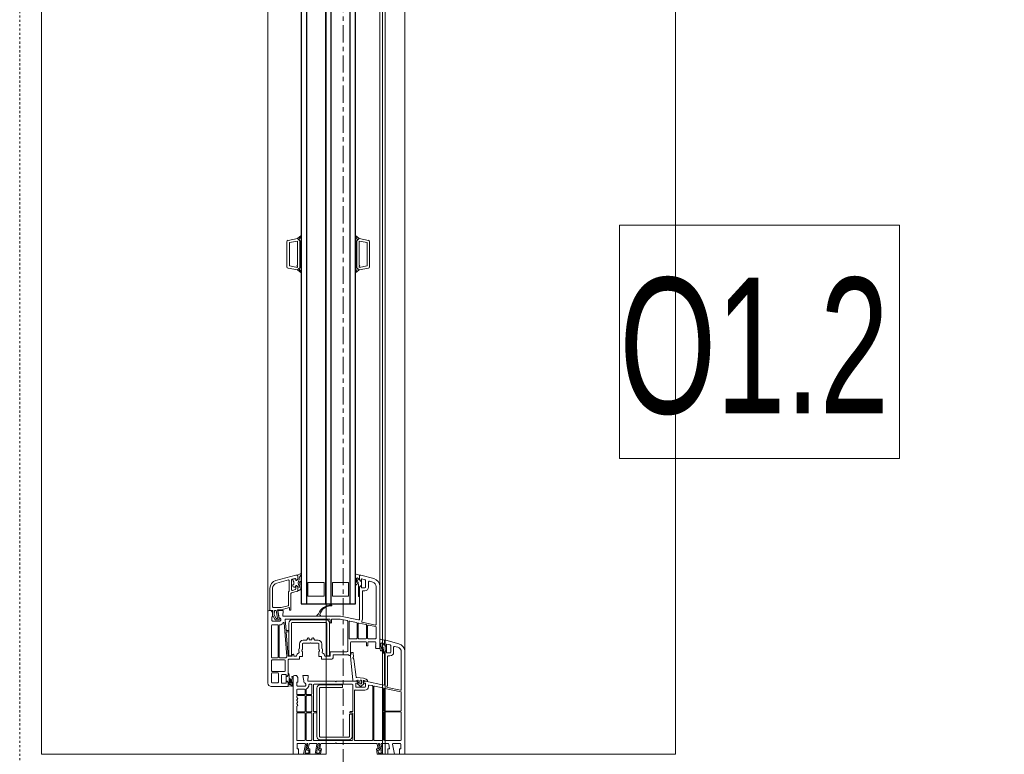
# Model space of a CAD drawing. Header units: centimetres. Extents: x 376 to 6517, y 1901 to 66534.
# Tile 73 of 105: x 2897 to 2970, y 65662 to 65716. Entities that reach past the tile are written whole.
import ezdxf

# ---------------------------------------------------------------- set-up
doc = ezdxf.new("R2010")
doc.units = ezdxf.units.CM
doc.linetypes.add('__FK_przerywana', pattern=[0.32004, 0.16002, -0.16002])
doc.linetypes.add('Linia siatki', pattern=[2.2225, 1.27, -0.3175, 0.3175, -0.3175])
for name, color, linetype, lineweight in [('A-DETL-GENF', 7, 'Continuous', 5), ('A-DETL-MBND', 7, 'Continuous', 5), ('A-GENM', 7, 'Continuous', 5), ('A-GLAZ', 7, 'Continuous', 5), ('A-GLAZ-IDEN', 7, 'Continuous', 5), ('S-GRID', 7, 'Continuous', 5)]:
    doc.layers.add(name, color=color, linetype=linetype, lineweight=lineweight)
doc.styles.add('Arial Narrow_1', font='ARIALN.TTF', dxfattribs={"width": 0.8, "height": 10})

# ---------------------------------------------------------------- blocks, each defined once
blk = doc.blocks.new('Windows_S9000-Double-Vent-Window-with-Sashbars - O3 Windows_S9000-Double-Vent-Window-with-Sashbars 2-9090604-__-00_00 Przyziemie PB')
at = {"layer": 'A-DETL-GENF'}
for p, q in [((60.855, 2.955), (60.6, 2.003)), ((69, 3.4), (61.435, 3.4)), ((64.23, 3.13), (61.435, 3.13)), ((64.074, 2.104), (64.279, 3.07)), ((64.386, 3.09), (64.139, 1.93)), ((65.76, 3.13), (64.435, 3.13)), ((65.81, 1.92), (65.81, 3.08)), ((65.88, 3.08), (65.88, 1.92)), ((67.93, 3.13), (65.93, 3.13)), ((67.98, 1.92), (67.98, 3.08)), ((68.2, 2.539), (68.2, 3.05)), ((68.25, 3.1), (68.6, 3.1)), ((68.6, 3.1), (68.6, 3)), ((68.6, 3), (69, 3)), ((69, 3), (69, 3.4)), ((60.878, 2.075), (60.942, 2.313)), ((60.99, 2.35), (61.48, 2.35)), ((61.116, 2.885), (61.048, 2.633)), ((61.097, 2.57), (61.48, 2.57)), ((61.53, 2.3), (61.53, 2.07)), ((61.75, 2.3), (61.75, 2.17)), ((68.241, 2.212), (68.6, 2.275)), ((69, 2.62), (68.259, 2.489)), ((68.6, 2.275), (68.6, 2.15)), ((69, 2.15), (69, 2.62)), ((61.2, 1.55), (56.635, 1.55)), ((60.524, 1.611), (60.589, 1.9)), ((60.948, 1.55), (60.573, 1.55)), ((60.589, 1.9), (60.93, 1.9)), ((60.6, 2.003), (60.6, 1.95)), ((60.65, 1.9), (60.93, 1.9)), ((60.799, 1.702), (60.786, 1.72)), ((60.948, 1.63), (60.841, 1.63)), ((61.03, 2.05), (60.897, 2.05)), ((60.93, 1.9), (61.03, 2)), ((60.93, 1.9), (61.002, 1.951)), ((61.03, 2), (61.03, 2.05)), ((61.031, 1.96), (61.031, 2.049)), ((61.031, 2.049), (61.381, 2.049)), ((61.206, 1.8), (61.121, 1.8)), ((61.2, 1.27), (61.2, 1.55)), ((61.258, 1.83), (61.206, 1.8)), ((61.526, 1.83), (61.258, 1.83)), ((61.51, 2.05), (61.38, 2.05)), ((61.38, 2.05), (61.38, 2)), ((61.38, 2), (61.48, 1.9)), ((61.381, 2.049), (61.381, 1.96)), ((61.409, 1.951), (61.481, 1.9)), ((61.48, 1.9), (63.846, 1.9)), ((61.481, 1.9), (61.586, 1.9)), ((61.8, 2.12), (63.844, 2.12)), ((63.895, 1.84), (63.611, 0.504)), ((64.103, 1.76), (63.976, 1.16)), ((67.93, 1.8), (64.152, 1.8)), ((64.188, 1.87), (65.76, 1.87)), ((65.93, 1.87), (67.93, 1.87)), ((67.98, 1.15), (67.98, 1.75)), ((68.2, 1.689), (68.2, 2.163)), ((68.2, 1.538), (68.91, 1.663)), ((68.2, 1.446), (68.2, 1.538)), ((68.69, 1.533), (68.2, 1.446)), ((69, 1.77), (68.259, 1.639)), ((68.6, 2.15), (69, 2.15)), ((68.69, 1.407), (68.69, 1.533)), ((68.91, 1.663), (68.91, 1.446)), ((69, 1.412), (69, 1.77)), ((31.222, 0.8), (33.078, 0.8)), ((56.055, 1.105), (55.8, 0.154)), ((56.316, 1.035), (56.248, 0.783)), ((59.43, 1.28), (56.635, 1.28)), ((59.274, 0.255), (59.479, 1.22)), ((59.586, 1.24), (59.473, 0.71)), ((60.43, 1.28), (59.634, 1.28)), ((60.48, 0.7), (60.48, 1.23)), ((60.7, 0.715), (60.7, 1.2)), ((60.75, 1.25), (60.9, 1.25)), ((60.9, 1.25), (60.92, 1.23)), ((60.92, 1.23), (60.94, 1.25)), ((60.94, 1.25), (60.96, 1.23)), ((60.96, 1.23), (60.98, 1.25)), ((60.98, 1.25), (61, 1.23)), ((61, 1.23), (61.02, 1.25)), ((61.02, 1.25), (61.04, 1.23)), ((61.04, 1.23), (61.06, 1.25)), ((61.06, 1.25), (61.08, 1.23)), ((61.08, 1.23), (61.1, 1.25)), ((61.1, 1.25), (61.12, 1.23)), ((61.12, 1.23), (61.14, 1.25)), ((61.14, 1.25), (61.16, 1.23)), ((61.16, 1.23), (61.2, 1.27)), ((63.939, 0.99), (63.893, 0.77)), ((67.93, 1.03), (63.988, 1.03)), ((64.024, 1.1), (67.93, 1.1)), ((67.98, -0.27), (67.98, 0.98)), ((68.2, -1.65), (68.2, 1.313)), ((68.241, 1.362), (68.6, 1.425)), ((68.6, 1.425), (68.6, 1.3)), ((68.6, 1.3), (68.959, 1.363)), ((68.91, 1.446), (68.69, 1.407)), ((30.769, -0.243), (31, 0.016)), ((31, 0.016), (31.124, 0.717)), ((31, 0.016), (31.092, -0.086)), ((31.151, -0.15), (31, 0.016)), ((31.185, 0.03), (31.289, 0.62)), ((32.95, 0.03), (31.185, 0.03)), ((31.289, 0.62), (33.011, 0.62)), ((33, 0.08), (32.95, 0.03)), ((33.05, 0.03), (33, 0.08)), ((33.011, 0.62), (33.115, 0.03)), ((33.115, 0.03), (33.05, 0.03)), ((33.15, -0.15), (33.3, 0.016)), ((33.3, 0.016), (33.176, 0.717)), ((33.208, -0.086), (33.3, 0.016)), ((33.3, 0.016), (33.531, -0.243)), ((55.735, -0.189), (55.789, 0.05)), ((55.789, 0.05), (56.13, 0.05)), ((55.8, 0.154), (55.8, 0.1)), ((55.85, 0.05), (56.13, 0.05)), ((56.078, 0.225), (56.142, 0.463)), ((56.23, 0.2), (56.097, 0.2)), ((56.13, 0.05), (56.23, 0.15)), ((56.13, 0.05), (56.202, 0.101)), ((56.19, 0.5), (56.68, 0.5)), ((56.23, 0.15), (56.23, 0.2)), ((56.23, 0.11), (56.23, 0.199)), ((56.23, 0.199), (56.58, 0.199)), ((56.296, 0.72), (56.68, 0.72)), ((56.71, 0.2), (56.58, 0.2)), ((56.58, 0.2), (56.58, 0.15)), ((56.58, 0.199), (56.58, 0.11)), ((56.58, 0.15), (56.68, 0.05)), ((56.681, 0.05), (56.609, 0.101)), ((56.68, 0.05), (59.046, 0.05)), ((57.385, 0.05), (56.681, 0.05)), ((56.73, 0.45), (56.73, 0.22)), ((56.95, 0.45), (56.95, 0.32)), ((57, 0.27), (59.045, 0.27)), ((59.437, 0.54), (59.324, 0.01)), ((60.43, 0.58), (59.486, 0.58)), ((59.522, 0.65), (60.43, 0.65)), ((60.48, 0), (60.48, 0.53)), ((60.7, -0.55), (60.7, 0.515)), ((61, 0.665), (60.75, 0.665)), ((60.75, 0.565), (61, 0.565)), ((61, 0.565), (61, 0.665)), ((63.35, -0.155), (63.389, 0.347)), ((63.389, 0.347), (63.47, 0.552)), ((63.481, 0.569), (63.545, 0.633)), ((63.61, 0.497), (63.564, 0.384)), ((63.581, 0.647), (63.61, 0.647)), ((63.738, 0.21), (63.598, 0.21)), ((63.598, 0.07), (63.738, 0.07)), ((63.61, 0.647), (63.61, 0.497)), ((63.611, 0.504), (63.61, 0.436)), ((63.61, 0.315), (63.74, 0.312)), ((63.625, 0.4), (63.704, 0.321)), ((63.704, 0.321), (63.74, 0.315)), ((63.76, 0.335), (63.76, 0.47)), ((63.76, 0.332), (63.76, 0.348)), ((63.78, 0.49), (64.01, 0.49)), ((63.974, 0.103), (63.811, -0.09)), ((63.815, 0.365), (63.974, 0.177)), ((63.942, 0.71), (64.01, 0.71)), ((64.06, 0.44), (64.06, -0.16)), ((64.28, 0.44), (64.28, -0.16)), ((31.092, -0.086), (30.789, -0.268)), ((31.15, -0.15), (33.15, -0.15)), ((31.15, -0.25), (31.15, -0.15)), ((31.15, -0.15), (33.15, -0.15)), ((31.15, -0.201), (31.201, -0.15)), ((33.15, -0.25), (31.15, -0.25)), ((31.251, -0.25), (31.151, -0.15)), ((31.343, -0.15), (31.251, -0.25)), ((31.393, -0.25), (31.293, -0.15)), ((31.484, -0.15), (31.393, -0.25)), ((31.534, -0.25), (31.434, -0.15)), ((31.625, -0.15), (31.534, -0.25)), ((31.675, -0.25), (31.575, -0.15)), ((31.767, -0.15), (31.675, -0.25)), ((31.817, -0.25), (31.717, -0.15)), ((31.908, -0.15), (31.817, -0.25)), ((31.958, -0.25), (31.858, -0.15)), ((32.05, -0.15), (31.958, -0.25)), ((32.1, -0.25), (32, -0.15)), ((32.191, -0.15), (32.1, -0.25)), ((32.241, -0.25), (32.141, -0.15)), ((32.333, -0.15), (32.241, -0.25)), ((32.383, -0.25), (32.283, -0.15)), ((32.474, -0.15), (32.383, -0.25)), ((32.524, -0.25), (32.424, -0.15)), ((32.615, -0.15), (32.524, -0.25)), ((32.665, -0.25), (32.565, -0.15)), ((32.757, -0.15), (32.665, -0.25)), ((32.807, -0.25), (32.707, -0.15)), ((32.898, -0.15), (32.807, -0.25)), ((32.948, -0.25), (32.848, -0.15)), ((33.04, -0.15), (32.948, -0.25)), ((32.99, -0.15), (33.09, -0.25)), ((33.09, -0.25), (33.15, -0.169)), ((33.15, -0.169), (33.131, -0.15)), ((33.15, -0.15), (33.15, -0.25)), ((33.511, -0.268), (33.208, -0.086)), ((56.159, -0.25), (55.784, -0.25)), ((56.052, -0.17), (56.159, -0.17)), ((56.405, -0.05), (56.321, -0.05)), ((56.457, -0.02), (56.405, -0.05)), ((57.325, -0.02), (56.457, -0.02)), ((59.095, -0.01), (58.81, -1.35)), ((59.184, -0.65), (59.288, -0.16)), ((60.446, -0.71), (59.233, -0.71)), ((59.337, -0.12), (60.43, -0.12)), ((59.373, -0.05), (60.43, -0.05)), ((60.48, -0.17), (60.48, -0.568)), ((61.731, -0.6), (60.75, -0.6)), ((61.501, -0.511), (61.503, -0.451)), ((61.737, -0.6), (61.541, -0.562)), ((61.55, -0.403), (61.81, -0.388)), ((61.675, -0.756), (61.731, -0.7)), ((61.731, -0.7), (61.731, -0.6)), ((62.041, -0.584), (61.737, -0.6)), ((61.982, -0.372), (63.307, -0.2)), ((63.531, -0.43), (62.041, -0.584)), ((63.61, -0.43), (63.531, -0.43)), ((63.548, -0.101), (63.607, -0.272)), ((63.74, -0.032), (63.596, -0.035)), ((63.61, -0.156), (63.61, -1.65)), ((63.61, -0.288), (63.61, -0.43)), ((63.718, -0.035), (63.625, -0.12)), ((63.74, -0.035), (63.718, -0.035)), ((63.76, -0.068), (63.76, -0.052)), ((63.76, -0.19), (63.76, -0.055)), ((64.01, -0.21), (63.78, -0.21)), ((63.83, -0.48), (63.83, -3.3)), ((65.805, -0.43), (63.88, -0.43)), ((64.31, -0.32), (67.93, -0.32)), ((65.855, -0.625), (65.855, -0.48)), ((65.93, -0.65), (65.88, -0.65)), ((65.955, -0.48), (65.955, -0.625)), ((67.93, -0.43), (66.005, -0.43)), ((66.03, -0.69), (66.03, -0.49)), ((66.03, -0.49), (67.68, -0.49)), ((67.68, -0.69), (66.03, -0.69)), ((67.98, -3.3), (67.98, -0.48)), ((56.35, -1.95), (56.35, -0.75)), ((56.35, -0.75), (57.35, -0.75)), ((57.35, -0.75), (57.35, -1.95)), ((58.81, -1.35), (58.81, -5.611)), ((59.139, -0.86), (59.03, -1.373)), ((59.03, -1.373), (59.03, -1.97)), ((61.39, -0.82), (59.188, -0.82)), ((61.44, -2.07), (61.44, -0.87)), ((61.66, -1.85), (61.66, -0.792)), ((63.88, -2.84), (63.88, -1.19)), ((63.88, -1.19), (64.08, -1.19)), ((64.08, -1.19), (64.08, -2.84)), ((67.73, -2.84), (67.73, -0.74)), ((67.93, -0.74), (67.93, -2.84)), ((57.35, -1.95), (56.35, -1.95)), ((59.03, -2.17), (59.03, -5.382)), ((59.08, -2.02), (59.28, -2.02)), ((59.28, -2.12), (59.08, -2.12)), ((61.733, -2.16), (59.333, -2.16)), ((61.76, -2.12), (61.49, -2.12)), ((61.9, -1.9), (61.71, -1.9)), ((61.733, -2.36), (61.733, -2.16)), ((61.78, -2.495), (61.78, -2.14)), ((62, -2.74), (62, -2)), ((63.61, -1.65), (63.66, -1.7)), ((63.66, -1.7), (63.61, -1.75)), ((63.61, -1.75), (63.61, -3.761)), ((68.15, -1.7), (68.2, -1.65)), ((68.2, -1.75), (68.15, -1.7)), ((68.2, -2.763), (68.2, -1.75)), ((56.35, -3.75), (56.35, -2.55)), ((56.35, -2.55), (57.35, -2.55)), ((57.35, -2.55), (57.35, -3.75)), ((58.776, -2.824), (58.723, -2.878)), ((58.81, -3.082), (58.81, -2.838)), ((59.083, -2.41), (59.083, -4.91)), ((59.283, -4.91), (59.283, -2.41)), ((59.333, -2.36), (61.733, -2.36)), ((60.87, -2.72), (61.188, -2.72)), ((61.272, -2.933), (61.335, -2.897)), ((61.8, -2.94), (61.8, -2.74)), ((61.8, -2.74), (62, -2.74)), ((64.13, -2.89), (67.68, -2.89)), ((68.69, -2.983), (68.2, -2.896)), ((68.2, -2.896), (68.2, -2.988)), ((68.6, -2.875), (68.241, -2.812)), ((68.959, -2.813), (68.6, -2.75)), ((68.6, -2.75), (68.6, -2.875)), ((68.91, -2.896), (68.69, -2.857)), ((68.69, -2.857), (68.69, -2.983)), ((68.91, -3.113), (68.91, -2.896)), ((69, -3.22), (69, -2.862)), ((58.657, -2.977), (58.776, -3.096)), ((60.444, -3.344), (60.576, -3.261)), ((60.545, -3.45), (60.47, -3.45)), ((60.57, -3.625), (60.57, -3.475)), ((60.6, -3.219), (60.6, -2.99)), ((60.79, -3.55), (60.82, -3.52)), ((60.82, -3.58), (60.79, -3.55)), ((60.82, -3.52), (60.82, -2.99)), ((60.82, -4.11), (60.82, -3.58)), ((60.87, -2.94), (61.247, -2.94)), ((61.447, -2.94), (61.8, -2.94)), ((63.83, -3.51), (63.83, -3.625)), ((63.88, -3.35), (65.805, -3.35)), ((64.555, -3.46), (63.88, -3.46)), ((67.68, -3.09), (64.13, -3.09)), ((64.605, -3.83), (64.605, -3.51)), ((64.675, -3.51), (64.675, -3.83)), ((65.82, -3.46), (64.725, -3.46)), ((65.855, -3.3), (65.855, -3.155)), ((65.87, -3.83), (65.87, -3.51)), ((65.88, -3.13), (65.93, -3.13)), ((65.94, -3.51), (65.94, -3.83)), ((65.955, -3.155), (65.955, -3.3)), ((67.93, -3.46), (65.99, -3.46)), ((66.005, -3.35), (67.93, -3.35)), ((67.98, -3.83), (67.98, -3.51)), ((68.2, -2.988), (68.91, -3.113)), ((68.2, -3.613), (68.2, -3.139)), ((68.259, -3.089), (69, -3.22)), ((69, -3.6), (68.6, -3.6)), ((68.6, -3.6), (68.6, -3.725)), ((69, -4.07), (69, -3.6)), ((30.769, -4.257), (31, -4.516)), ((31.092, -4.414), (30.789, -4.232)), ((31.151, -4.35), (31, -4.516)), ((33.15, -4.25), (31.15, -4.25)), ((31.15, -4.25), (31.15, -4.35)), ((31.15, -4.299), (31.201, -4.35)), ((31.15, -4.35), (33.15, -4.35)), ((31.15, -4.35), (33.15, -4.35)), ((31.251, -4.25), (31.151, -4.35)), ((31.343, -4.35), (31.251, -4.25)), ((31.393, -4.25), (31.293, -4.35)), ((31.484, -4.35), (31.393, -4.25)), ((31.534, -4.25), (31.434, -4.35)), ((31.625, -4.35), (31.534, -4.25)), ((31.675, -4.25), (31.575, -4.35)), ((31.767, -4.35), (31.675, -4.25)), ((31.817, -4.25), (31.717, -4.35)), ((31.908, -4.35), (31.817, -4.25)), ((31.958, -4.25), (31.858, -4.35)), ((32.05, -4.35), (31.958, -4.25)), ((32.1, -4.25), (32, -4.35)), ((32.191, -4.35), (32.1, -4.25)), ((32.241, -4.25), (32.141, -4.35)), ((32.333, -4.35), (32.241, -4.25)), ((32.383, -4.25), (32.283, -4.35)), ((32.474, -4.35), (32.383, -4.25)), ((32.524, -4.25), (32.424, -4.35)), ((32.615, -4.35), (32.524, -4.25)), ((32.665, -4.25), (32.565, -4.35)), ((32.757, -4.35), (32.665, -4.25)), ((32.807, -4.25), (32.707, -4.35)), ((32.898, -4.35), (32.807, -4.25)), ((32.948, -4.25), (32.848, -4.35)), ((33.04, -4.35), (32.948, -4.25)), ((32.99, -4.35), (33.09, -4.25)), ((33.09, -4.25), (33.15, -4.331)), ((33.15, -4.331), (33.131, -4.35)), ((33.15, -4.35), (33.15, -4.25)), ((33.15, -4.35), (33.3, -4.516)), ((33.511, -4.232), (33.208, -4.414)), ((33.3, -4.516), (33.531, -4.257)), ((55.799, -4.536), (55.7, -4.327)), ((55.769, -4.26), (55.895, -4.359)), ((57.35, -3.75), (56.35, -3.75)), ((56.81, -4.28), (56.876, -4.326)), ((60.576, -3.839), (60.444, -3.756)), ((60.47, -3.65), (60.545, -3.65)), ((60.6, -4.11), (60.6, -3.881)), ((61.247, -4.16), (60.87, -4.16)), ((61.335, -4.203), (61.272, -4.167)), ((61.8, -4.16), (61.447, -4.16)), ((61.8, -4.36), (61.8, -4.16)), ((63.61, -3.761), (63.2, -3.725)), ((63.2, -3.725), (63.2, -4.12)), ((63.2, -4.12), (63.745, -4.024)), ((63.98, -3.961), (63.98, -4.52)), ((64.2, -4), (64.2, -4.53)), ((64.216, -3.88), (64.555, -3.88)), ((64.555, -3.95), (64.25, -3.95)), ((64.605, -4.53), (64.605, -4)), ((64.675, -4), (64.675, -4.53)), ((64.725, -3.88), (65.82, -3.88)), ((65.82, -3.95), (64.725, -3.95)), ((65.87, -4.53), (65.87, -4)), ((65.94, -4), (65.94, -4.53)), ((65.99, -3.88), (67.93, -3.88)), ((67.93, -3.95), (65.99, -3.95)), ((67.98, -4.53), (67.98, -4)), ((68.69, -3.833), (68.2, -3.746)), ((68.2, -3.746), (68.2, -3.838)), ((68.2, -3.838), (68.91, -3.963)), ((68.2, -4.5), (68.2, -3.989)), ((68.6, -3.725), (68.241, -3.662)), ((68.259, -3.939), (69, -4.07)), ((68.91, -3.69), (68.69, -3.69)), ((68.69, -3.69), (68.69, -3.833)), ((68.91, -3.963), (68.91, -3.69)), ((31, -4.516), (31.092, -4.414)), ((31, -4.516), (31.124, -5.217)), ((31.185, -4.53), (31.289, -5.12)), ((32.95, -4.53), (31.185, -4.53)), ((33, -4.58), (32.95, -4.53)), ((33.05, -4.53), (33, -4.58)), ((33.011, -5.12), (33.115, -4.53)), ((33.115, -4.53), (33.05, -4.53)), ((33.3, -4.516), (33.176, -5.217)), ((33.208, -4.414), (33.3, -4.516)), ((55.8, -4.652), (55.8, -4.548)), ((56.19, -6.105), (55.8, -4.652)), ((56.101, -4.5), (55.847, -4.5)), ((55.85, -4.5), (56.101, -4.5)), ((56.037, -4.713), (56.091, -4.913)), ((56.201, -4.65), (56.085, -4.65)), ((56.201, -4.6), (56.101, -4.5)), ((56.101, -4.5), (56.201, -4.6)), ((56.139, -4.95), (56.87, -4.95)), ((56.142, -4.65), (56.201, -4.65)), ((56.201, -4.65), (56.201, -4.6)), ((56.201, -4.6), (56.201, -4.65)), ((56.651, -4.5), (56.551, -4.6)), ((56.551, -4.6), (56.651, -4.5)), ((56.551, -4.6), (56.551, -4.65)), ((56.551, -4.65), (56.551, -4.6)), ((56.551, -4.65), (56.576, -4.65)), ((56.817, -4.65), (56.551, -4.65)), ((56.601, -4.4), (56.742, -4.4)), ((56.911, -4.5), (56.651, -4.5)), ((56.651, -4.5), (56.942, -4.5)), ((56.742, -4.4), (56.709, -4.386)), ((56.918, -4.887), (56.865, -4.687)), ((56.99, -4.537), (57.104, -4.963)), ((57.153, -5), (58.37, -5)), ((58.37, -5), (58.37, -5.1)), ((61.733, -4.96), (59.333, -4.96)), ((61.188, -4.38), (60.87, -4.38)), ((61.68, -4.8), (61.73, -4.8)), ((61.73, -4.9), (61.68, -4.9)), ((61.733, -5.16), (61.733, -4.96)), ((61.78, -4.75), (61.78, -4.634)), ((61.78, -5.15), (61.78, -4.95)), ((62, -4.36), (61.8, -4.36)), ((62, -5.15), (62, -4.36)), ((63.35, -4.5), (63.2, -4.6)), ((63.2, -4.6), (63.2, -4.75)), ((63.296, -4.85), (63.92, -4.85)), ((63.3, -4.85), (69, -4.85)), ((63.544, -4.925), (63.337, -4.92)), ((63.68, -4.5), (63.35, -4.5)), ((63.71, -5.106), (63.5, -5.08)), ((63.515, -5.022), (63.663, -5.04)), ((63.682, -5.039), (63.544, -4.925)), ((63.653, -4.938), (63.749, -5.018)), ((63.887, -4.92), (63.659, -4.92)), ((63.68, -4.57), (63.68, -4.5)), ((63.93, -4.57), (63.68, -4.57)), ((63.858, -5.13), (63.866, -5.033)), ((63.98, -4.52), (63.93, -4.57)), ((63.974, -4.954), (63.955, -5.2)), ((64.25, -4.58), (64.555, -4.58)), ((64.725, -4.58), (64.78, -4.58)), ((65.49, -4.58), (65.82, -4.58)), ((65.99, -4.58), (67.93, -4.58)), ((68.6, -4.55), (68.25, -4.55)), ((69, -4.45), (68.6, -4.45)), ((68.6, -4.45), (68.6, -4.55)), ((69, -4.85), (69, -4.45)), ((31.222, -5.3), (33.078, -5.3)), ((31.289, -5.12), (33.011, -5.12)), ((56.383, -6.054), (56.152, -5.193)), ((56.2, -5.13), (56.949, -5.13)), ((57.035, -5.18), (58, -5.18)), ((58.048, -5.217), (58.187, -5.734)), ((58.37, -5.1), (58.182, -5.1)), ((58.182, -5.1), (58.347, -5.713)), ((58.19, -5.76), (58.19, -6.29)), ((58.35, -5.739), (58.35, -5.984)), ((58.81, -5.611), (58.4, -5.575)), ((58.4, -5.575), (58.4, -5.97)), ((59.084, -5.432), (59.862, -5.364)), ((61.792, -5.295), (59.306, -5.513)), ((59.333, -5.16), (61.733, -5.16)), ((59.45, -5.761), (59.45, -5.82)), ((59.88, -5.344), (59.88, -5.182)), ((59.9, -5.162), (59.96, -5.162)), ((59.98, -5.182), (59.98, -5.331)), ((60.002, -5.351), (61.734, -5.2)), ((61.89, -5.82), (61.89, -5.391)), ((62.04, -5.47), (62.04, -6.38)), ((63.16, -5.2), (62.05, -5.2)), ((62.84, -5.42), (62.09, -5.42)), ((62.89, -6.38), (62.89, -5.47)), ((63.159, -5.2), (63.055, -5.2)), ((63.11, -5.65), (63.11, -5.35)), ((63.11, -5.35), (63.26, -5.35)), ((63.115, -5.13), (63.375, -5.13)), ((63.231, -5.251), (63.159, -5.2)), ((63.26, -5.3), (63.16, -5.2)), ((63.71, -5.7), (63.16, -5.7)), ((63.26, -5.349), (63.26, -5.26)), ((63.26, -5.35), (63.26, -5.3)), ((63.61, -5.349), (63.26, -5.349)), ((63.497, -5.13), (63.858, -5.13)), ((63.71, -5.2), (63.61, -5.3)), ((63.61, -5.26), (63.61, -5.349)), ((63.61, -5.3), (63.61, -5.35)), ((63.61, -5.35), (63.76, -5.35)), ((63.71, -5.2), (63.638, -5.251)), ((63.955, -5.2), (63.71, -5.2)), ((64, -5.2), (63.71, -5.2)), ((63.76, -5.35), (63.76, -5.65)), ((64, -6.45), (64, -5.2)), ((58.13, -6.35), (56.769, -6.35)), ((58.35, -5.984), (59.041, -5.862)), ((58.75, -6.368), (58.392, -6.33)), ((58.392, -6.33), (58.4, -6.55)), ((58.4, -5.97), (58.945, -5.874)), ((58.977, -5.993), (58.4, -6.094)), ((58.4, -6.094), (58.4, -6.21)), ((58.4, -6.21), (58.723, -6.244)), ((58.55, -6.35), (58.4, -6.45)), ((58.4, -6.45), (58.4, -6.6)), ((58.88, -6.35), (58.55, -6.35)), ((58.723, -6.244), (59, -6.084)), ((59.1, -6.165), (58.75, -6.368)), ((58.88, -6.42), (58.88, -6.35)), ((59.13, -6.42), (58.88, -6.42)), ((59, -6.084), (59, -6.012)), ((59.1, -5.911), (59.1, -6.165)), ((59.18, -6.37), (59.13, -6.42)), ((59.18, -5.811), (59.18, -6.37)), ((59.45, -5.99), (59.45, -6.38)), ((59.5, -5.87), (61.84, -5.87)), ((61.84, -5.94), (59.5, -5.94)), ((59.5, -6.43), (61.84, -6.43)), ((61.89, -6.38), (61.89, -5.99)), ((62.09, -6.43), (62.84, -6.43)), ((62.99, -6.38), (62.99, -5.97)), ((63.04, -5.92), (63.68, -5.92)), ((63.68, -6.43), (63.04, -6.43)), ((63.73, -5.97), (63.73, -6.38)), ((58.4, -6.55), (56.769, -6.55)), ((58.5, -6.7), (63.75, -6.7))]:
    blk.add_line(p, q, dxfattribs=at)
at = {"layer": 'A-DETL-GENF', "color": 176, "lineweight": 25, "true_color": 0x00007f}
for p, q in [((57.9, -0.25), (6.4, -0.25)), ((6.4, -0.65), (57.9, -0.65)), ((57.9, -4.25), (57.9, -0.25)), ((6.4, -2.05), (57.9, -2.05)), ((6.4, -2.45), (57.9, -2.45)), ((6.4, -3.85), (57.9, -3.85)), ((6.4, -4.25), (57.9, -4.25))]:
    blk.add_line(p, q, dxfattribs=at)
at = {"layer": 'A-DETL-GENF'}
for centre, radius, start, end in [((61.435, 2.8), 0.6, 90, 165), ((61.435, 2.8), 0.33, 90, 165), ((64.23, 3.08), 0.05, 348, 90), ((64.435, 3.08), 0.05, 90, 168), ((65.76, 3.08), 0.05, 0, 90), ((65.93, 3.08), 0.05, 90, 180), ((67.93, 3.08), 0.05, 0, 90), ((68.25, 3.05), 0.05, 90, 180), ((60.99, 2.3), 0.05, 90, 165), ((61.097, 2.62), 0.05, 165, 270), ((61.48, 2.3), 0.27, 360, 90), ((61.48, 2.3), 0.05, 0, 90), ((68.25, 2.539), 0.05, 180, 280), ((68.25, 2.163), 0.05, 100, 180), ((56.635, 0.95), 0.6, 90, 165), ((60.573, 1.6), 0.05, 167.36981, 270), ((60.65, 1.95), 0.05, 180, 270), ((60.802, 1.732), 0.02, 139.87402, 215.44416), ((60.766, 1.692), 0.035, 301.09408, 17.67471), ((60.791, 1.607), 0.055, 24.31506, 97.51282), ((60.573, 1.925), 0.28, 319.87402, 333.97369), ((60.861, 1.785), 0.04, 54.6341, 153.97369), ((60.897, 2.07), 0.02, 165, 270), ((61.562, 2.773), 1.171, 234.6341, 252.30228), ((60.948, 3.55), 1.92, 270, 277.68267), ((60.948, 3.55), 2, 270, 281.32847), ((61.031, 1.91), 0.05, 90.45428, 125.21759), ((61.121, 1.79), 0.01, 90, 239.40922), ((61.569, 2.548), 0.89, 239.40922, 255.35384), ((61.331, 1.638), 0.05, 281.32847, 75.35384), ((61.38, 1.91), 0.05, 54.78241, 89.54567), ((61.51, 2.07), 0.02, 270, 0), ((61.526, 1.89), 0.06, 270, 0), ((61.8, 2.17), 0.05, 180, 270), ((63.844, 1.85), 0.27, 55.61486, 90), ((63.846, 1.85), 0.05, 348, 90), ((64.025, 2.114), 0.05, 235.61486, 348), ((64.152, 1.75), 0.05, 90, 168), ((64.188, 1.92), 0.05, 168, 270), ((65.76, 1.92), 0.05, 270, 0), ((65.93, 1.92), 0.05, 180, 270), ((67.93, 1.92), 0.05, 270, 0), ((67.93, 1.75), 0.05, 0, 90), ((68.25, 1.689), 0.05, 180, 280), ((31.222, 0.7), 0.1, 90, 170), ((33.078, 0.7), 0.1, 10, 90), ((56.296, 0.77), 0.05, 165, 270), ((56.635, 0.95), 0.33, 90, 165), ((59.43, 1.23), 0.05, 348, 90), ((59.634, 1.23), 0.05, 90, 168), ((60.43, 1.23), 0.05, 0, 90), ((60.75, 1.2), 0.05, 90, 180), ((63.942, 0.76), 0.05, 168, 270), ((63.988, 0.98), 0.05, 90, 168), ((64.024, 1.15), 0.05, 168, 270), ((67.93, 1.15), 0.05, 270, 0), ((67.93, 0.98), 0.05, 0, 90), ((68.25, 1.313), 0.05, 100, 180), ((68.95, 1.412), 0.05, 280, 0), ((55.85, 0.1), 0.05, 180, 269.83625), ((56.097, 0.22), 0.02, 165, 270), ((56.19, 0.45), 0.05, 90, 165), ((56.231, 0.06), 0.05, 90.45428, 125.21759), ((56.58, 0.06), 0.05, 54.78241, 89.54567), ((56.68, 0.45), 0.27, 0, 90), ((56.68, 0.45), 0.05, 0, 90), ((56.71, 0.22), 0.02, 270, 0), ((57, 0.32), 0.05, 180, 270), ((57.325, 0.04), 0.06, 270, 0), ((59.045, 0), 0.27, 55.87879, 90), ((59.046, 0), 0.05, 348, 90), ((59.225, 0.265), 0.05, 235.87879, 348), ((59.373, 0), 0.05, 168, 270), ((59.486, 0.53), 0.05, 90, 168), ((59.522, 0.7), 0.05, 168, 270), ((60.43, 0.7), 0.05, 270, 0), ((60.43, 0.53), 0.05, 0, 90), ((60.43, 0), 0.05, 270, 360), ((60.75, 0.715), 0.05, 180, 270), ((60.75, 0.515), 0.05, 90, 180), ((63.517, 0.533), 0.05, 135, 157.8461), ((63.598, 0.14), 0.07, 90, 270), ((63.581, 0.597), 0.05, 90, 135), ((63.61, 0.365), 0.05, 157.8461, 269.94615), ((63.66, 0.436), 0.05, 180, 225), ((63.738, 0.14), 0.07, 270, 90), ((63.74, 0.335), 0.02, 270, 360), ((63.74, 0.332), 0.02, 268.94652, 0), ((63.78, 0.47), 0.02, 90, 180), ((63.79, 0.348), 0.03, 34.81482, 180), ((63.94, 0.14), 0.05, 312.70939, 47.29061), ((64.01, 0.44), 0.27, 360, 90), ((64.01, 0.44), 0.05, 360, 90), ((30.781, -0.254), 0.016, 138.54018, 300.88353), ((33.519, -0.254), 0.016, 239.11647, 41.45982), ((55.784, -0.2), 0.05, 167.36981, 270), ((55.977, -0.108), 0.035, 301.09408, 17.67471), ((56.002, -0.193), 0.055, 24.31506, 97.51282), ((55.784, 0.075), 0.28, 322.84898, 333.97439), ((56.072, -0.065), 0.04, 53.85225, 153.97439), ((56.773, 0.923), 1.171, 234.66078, 247.87481), ((56.159, 1.75), 1.92, 270, 275.15381), ((56.159, 1.75), 2, 270, 279.4614), ((56.321, -0.06), 0.01, 90, 239.40922), ((57.204, 1.751), 2.025, 243.97555, 249.50022), ((56.481, -0.183), 0.04, 279.4614, 70.14663), ((59.233, -0.66), 0.05, 168, 270), ((59.337, -0.17), 0.05, 90, 168), ((60.43, -0.17), 0.05, 0, 90), ((60.446, -0.66), 0.05, 270, 19.89866), ((60.7, -0.568), 0.22, 180, 199.89866), ((60.75, -0.55), 0.05, 180, 270), ((61.551, -0.513), 0.05, 177.8273, 258.50216), ((61.553, -0.453), 0.05, 93.21456, 177.8273), ((61.812, -0.438), 0.05, 33.21456, 93.21456), ((61.896, -0.383), 0.05, 213.21456, 337.89955), ((61.989, -0.421), 0.05, 97.89955, 157.89955), ((63.3, -0.151), 0.05, 277.89955, 355.51304), ((63.595, -0.085), 0.05, 89.13078, 199.21483), ((63.56, -0.288), 0.05, 0, 19.21483), ((63.66, -0.156), 0.05, 135, 180), ((63.74, -0.052), 0.02, 0, 91.06416), ((63.74, -0.055), 0.02, 0, 90), ((63.79, -0.068), 0.03, 180, 314.47522), ((63.78, -0.19), 0.02, 180, 270), ((63.88, -0.48), 0.05, 90, 180), ((64.01, -0.16), 0.05, 270, 0), ((64.31, -0.27), 0.05, 159.89449, 270), ((64.01, -0.16), 0.27, 339.89449, 0), ((65.805, -0.48), 0.05, 0, 90), ((65.88, -0.625), 0.025, 180, 270), ((65.93, -0.625), 0.025, 270, 0), ((66.005, -0.48), 0.05, 90, 180), ((67.68, -0.74), 0.25, 360, 90), ((67.68, -0.74), 0.05, 0, 90), ((67.93, -0.27), 0.05, 270, 0), ((67.93, -0.48), 0.05, 0, 90), ((59.188, -0.87), 0.05, 90, 168), ((61.39, -0.87), 0.05, 360, 90), ((61.71, -0.792), 0.05, 135, 180), ((58.98, -2.056), 0.971, 177.45908, 249.45001), ((58.035, -2.017), 0.025, 352.63922, 172.63922), ((58.957, -2.021), 0.898, 179.88745, 253.52449), ((59.08, -1.97), 0.05, 180, 270), ((59.08, -2.17), 0.05, 90, 180), ((59.333, -2.41), 0.25, 90, 180), ((59.28, -2.07), 0.05, 270, 90), ((61.49, -2.07), 0.05, 180, 270), ((61.71, -1.85), 0.05, 180, 270), ((61.76, -2.14), 0.02, 0, 90), ((61.9, -2), 0.1, 0, 90), ((58.708, -2.864), 0.02, 253.52449, 315), ((58.79, -2.838), 0.02, 0, 135), ((59.333, -2.41), 0.05, 90, 180), ((60.87, -2.99), 0.27, 90, 180), ((61.188, -2.67), 0.05, 270, 302.46174), ((61.36, -2.94), 0.27, 65.25696, 122.46174), ((61.36, -2.94), 0.05, 30, 120), ((61.494, -2.649), 0.05, 245.25696, 341.51123), ((61.75, -2.735), 0.22, 87.61198, 161.51123), ((61.76, -2.495), 0.02, 267.61198, 0), ((64.13, -2.84), 0.25, 180, 270), ((64.13, -2.84), 0.05, 180, 270), ((67.68, -2.84), 0.25, 270, 0), ((67.68, -2.84), 0.05, 270, 0), ((68.25, -2.763), 0.05, 180, 260), ((68.95, -2.862), 0.05, 360, 80), ((58.621, -3.012), 0.05, 45, 69.45001), ((58.79, -3.082), 0.02, 225, 0), ((60.47, -3.387), 0.05, 122, 180), ((60.47, -3.4), 0.05, 180, 270), ((60.545, -3.475), 0.025, 0, 90), ((60.545, -3.625), 0.025, 270, 0), ((60.55, -3.219), 0.05, 302, 0), ((60.87, -2.99), 0.05, 90, 180), ((61.247, -2.89), 0.05, 270, 300), ((61.447, -2.89), 0.05, 210, 270), ((63.88, -3.3), 0.05, 180, 270), ((63.88, -3.51), 0.05, 90, 180), ((63.88, -3.625), 0.05, 180, 268.54932), ((64.555, -3.51), 0.05, 0, 90), ((64.725, -3.51), 0.05, 90, 180), ((65.805, -3.3), 0.05, 270, 0), ((65.82, -3.51), 0.05, 0, 90), ((65.88, -3.155), 0.025, 90, 180), ((65.93, -3.155), 0.025, 0, 90), ((65.99, -3.51), 0.05, 90, 180), ((66.005, -3.3), 0.05, 180, 270), ((67.93, -3.3), 0.05, 270, 0), ((67.93, -3.51), 0.05, 0, 90), ((68.25, -3.139), 0.05, 80, 180), ((68.25, -3.613), 0.05, 180, 260), ((30.781, -4.246), 0.016, 59.11647, 221.45982), ((33.519, -4.246), 0.016, 318.54018, 120.88353), ((55.743, -4.302), 0.0494, 58.82153, 209.97418), ((56.329, -4.319), 0.06, 163.46534, 186.94465), ((56.319, -4.32), 0.05, 186.94465, 267.7224), ((56.319, -4.316), 0.05, 98.65192, 163.46534), ((56.519, -5.797), 1.544, 79.13053, 97.70768), ((56.479, -5.217), 0.862, 74.58406, 100.86074), ((56.848, -4.367), 0.05, 29.70397, 55.46639), ((56.649, -4.486), 0.281, 1.28968, 30.69531), ((60.47, -3.7), 0.05, 90, 180), ((60.47, -3.713), 0.05, 180, 238), ((60.55, -3.881), 0.05, 0, 58), ((60.87, -4.11), 0.27, 180, 270), ((60.87, -4.11), 0.05, 180, 270), ((61.247, -4.21), 0.05, 60, 90), ((61.36, -4.16), 0.05, 240, 330), ((61.447, -4.21), 0.05, 90, 150), ((63.87, -4.02), 0.125, 28.35764, 181.78384), ((63.87, -4.02), 0.345, 28.75156, 88.54932), ((64.216, -3.83), 0.05, 208.75156, 270), ((64.25, -4), 0.05, 90, 180), ((64.555, -3.83), 0.05, 270, 0), ((64.555, -4), 0.05, 0, 90), ((64.725, -3.83), 0.05, 180, 270), ((64.725, -4), 0.05, 90, 180), ((65.82, -3.83), 0.05, 270, 0), ((65.82, -4), 0.05, 0, 90), ((65.99, -3.83), 0.05, 180, 270), ((65.99, -4), 0.05, 90, 180), ((67.93, -3.83), 0.05, 270, 0), ((67.93, -4), 0.05, 0, 90), ((68.25, -3.989), 0.05, 80, 180), ((55.847, -4.55), 0.05, 90, 163.35599), ((55.85, -4.55), 0.05, 90, 178), ((56.305, -2.742), 1.668, 255.78348, 264.18881), ((56.085, -4.7), 0.05, 90, 195), ((56.162, -4.751), 0.103, 101.45551, 295.16909), ((56.139, -4.9), 0.05, 195, 270), ((56.367, -3.979), 0.481, 241.28858, 299.054), ((56.36, -4.996), 0.216, 41.64633, 135.49555), ((56.579, -4.759), 0.109, 238.02076, 91.59215), ((56.817, -4.7), 0.05, 15, 90), ((56.87, -4.9), 0.05, 270, 15), ((56.911, -4.48), 0.02, 270, 1.28968), ((56.942, -4.55), 0.05, 15, 90), ((57.153, -4.95), 0.05, 195, 270), ((59.333, -4.91), 0.25, 180, 270), ((59.333, -4.91), 0.05, 180, 270), ((61.188, -4.43), 0.05, 57.53826, 90), ((61.36, -4.16), 0.27, 237.53826, 294.74304), ((61.494, -4.451), 0.05, 18.48877, 114.74304), ((61.75, -4.365), 0.22, 198.48877, 265.75198), ((61.68, -4.85), 0.05, 90, 270), ((61.73, -4.75), 0.05, 270, 0), ((61.73, -4.95), 0.05, 0, 90), ((61.73, -4.634), 0.05, 0, 85.75198), ((63.3, -4.75), 0.1, 180, 270), ((63.296, -4.893), 0.0425, 90, 310.58657), ((63.503, -5.121), 0.1, 82.95094, 170.76639), ((63.497, -5.105), 0.025, 82.95094, 270), ((63.659, -4.93), 0.01, 90, 230.00831), ((63.659, -5.07), 0.03, 358.15492, 82.95094), ((63.702, -5.017), 0.03, 226.95783, 283.36121), ((63.704, -5.062), 0.02, 240.59135, 40.92478), ((63.717, -5.057), 0.05, 262.95094, 50.00831), ((63.906, -5.036), 0.04, 90.07106, 175.54151), ((63.887, -4.94), 0.02, 22.58742, 90), ((63.929, -4.923), 0.025, 202.58742, 243.17427), ((63.906, -4.969), 0.027, 270.07106, 63.17427), ((63.92, -4.9), 0.05, 12.50965, 90), ((63.755, -4.937), 0.22, 355.54151, 12.50965), ((64.25, -4.53), 0.05, 180, 270), ((64.555, -4.53), 0.05, 270, 0), ((64.725, -4.53), 0.05, 180, 270), ((64.78, -4.53), 0.05, 270, 336.83816), ((64.9, -4.581), 0.08, 25.33168, 156.83816), ((65.017, -4.526), 0.05, 205.33168, 334.66832), ((65.135, -4.581), 0.08, 25.33168, 154.66832), ((65.252, -4.526), 0.05, 205.33168, 334.66832), ((65.37, -4.581), 0.08, 23.16184, 154.66832), ((65.49, -4.53), 0.05, 203.16184, 270), ((65.82, -4.53), 0.05, 270, 0), ((65.99, -4.53), 0.05, 180, 270), ((67.93, -4.53), 0.05, 270, 0), ((68.25, -4.5), 0.05, 180, 270), ((31.222, -5.2), 0.1, 190, 270), ((33.078, -5.2), 0.1, 270, 350), ((56.2, -5.18), 0.05, 90, 195), ((56.949, -5.18), 0.05, 30, 90), ((57.035, -5.13), 0.05, 210, 270), ((58, -5.23), 0.05, 15, 90), ((58.09, -5.76), 0.1, 0, 15), ((58.25, -5.739), 0.1, 0, 15), ((59.07, -5.87), 0.125, 28.35764, 181.78384), ((59.08, -5.382), 0.05, 180, 275), ((59.307, -5.533), 0.02, 95, 235.9288), ((59.075, -5.876), 0.395, 19.60563, 55.9288), ((59.4, -5.761), 0.05, 0, 19.60563), ((59.86, -5.344), 0.02, 275, 0), ((59.9, -5.182), 0.02, 90, 180), ((59.96, -5.182), 0.02, 0, 90), ((60, -5.331), 0.02, 180, 275), ((61.73, -5.15), 0.05, 275, 0), ((61.796, -5.345), 0.05, 37.53934, 95), ((62.05, -5.15), 0.27, 217.53934, 228.9855), ((61.84, -5.391), 0.05, 0, 48.9855), ((62.05, -5.15), 0.05, 180, 270), ((62.09, -5.47), 0.05, 90, 180), ((62.84, -5.47), 0.05, 0, 90), ((63.115, -5.19), 0.06, 90, 180), ((63.16, -5.65), 0.05, 180, 270), ((63.26, -5.21), 0.05, 234.78241, 269.54567), ((63.375, -5.1), 0.03, 270, 350.76639), ((63.609, -5.21), 0.05, 270.45428, 305.20668), ((63.71, -5.65), 0.05, 270, 0), ((56.769, -5.95), 0.6, 195, 270), ((56.769, -5.95), 0.4, 195, 270), ((58.13, -6.29), 0.06, 270, 0), ((58.98, -6.012), 0.02, 0, 100), ((59.05, -5.911), 0.05, 0, 100), ((59.5, -5.82), 0.05, 180, 270), ((59.5, -5.99), 0.05, 90, 180), ((59.5, -6.38), 0.05, 180, 270), ((61.84, -5.82), 0.05, 270, 0), ((61.84, -5.99), 0.05, 0, 90), ((61.84, -6.38), 0.05, 270, 0), ((62.09, -6.38), 0.05, 180, 270), ((62.84, -6.38), 0.05, 270, 0), ((63.04, -5.97), 0.05, 90, 180), ((63.04, -6.38), 0.05, 180, 270), ((63.68, -5.97), 0.05, 0, 90), ((63.68, -6.38), 0.05, 270, 0), ((63.75, -6.45), 0.25, 270, 0), ((58.5, -6.6), 0.1, 180, 270)]:
    blk.add_arc(centre, radius, start, end, dxfattribs=at)
at = {"layer": 'A-GENM'}
for p, q in [((-65.217, 3.4), (65.217, 3.4)), ((5.383, 1.55), (58.917, 1.55)), ((3.175, -6.7), (61.125, -6.7))]:
    blk.add_line(p, q, dxfattribs=at)
at = {"layer": 'A-GLAZ'}
for p, q in [((-69, 23.35), (69, 23.35)), ((69, 23.35), (69, 1.95)), ((69, 1.95), (-69, 1.95)), ((-69, 1.75), (69, 1.75)), ((69, 1.95), (69, 1.75)), ((69, -2.4), (-69, -2.4)), ((69, -23.4), (69, -2.4)), ((-69, -23.4), (69, -23.4))]:
    blk.add_line(p, q, dxfattribs=at)

msp = doc.modelspace()

# ---------------------------------------------------------------- linework, layer by layer
at = {"layer": 'A-DETL-MBND', "linetype": '__FK_przerywana'}
msp.add_line((2897.097, 66284.262), (2897.097, 65551.462), dxfattribs=at)
at = {"layer": 'A-GLAZ-IDEN', "color": 250, "true_color": 0x303030, "flags": 128}
msp.add_lwpolyline([(2961.95, 65683.868), (2941.31, 65683.868), (2941.31, 65701.068), (2961.95, 65701.068)], close=True, dxfattribs=at)
at = {"layer": 'S-GRID', "color": 9, "linetype": 'Linia siatki', "true_color": 0xc0c0c0}
msp.add_line((2920.947, 66462.551), (2920.947, 65348.915), dxfattribs=at)

# ---------------------------------------------------------------- block references
at = {"layer": 'A-GLAZ', "rotation": 270}
msp.add_blockref('Windows_S9000-Double-Vent-Window-with-Sashbars - O3 Windows_S9000-Double-Vent-Window-with-Sashbars 2-9090604-__-00_00 Przyziemie PB', (2922.097, 65731.062), dxfattribs=at)

# ---------------------------------------------------------------- texts
at = {"layer": 'A-GLAZ-IDEN', "color": 250, "true_color": 0x303030, "insert": (2941.31, 65697.177), "char_height": 10, "width": 24.69197, "attachment_point": 1, "style": 'Arial Narrow_1'}
msp.add_mtext('O1.2', dxfattribs=at)

doc.saveas('drawing.dxf')
